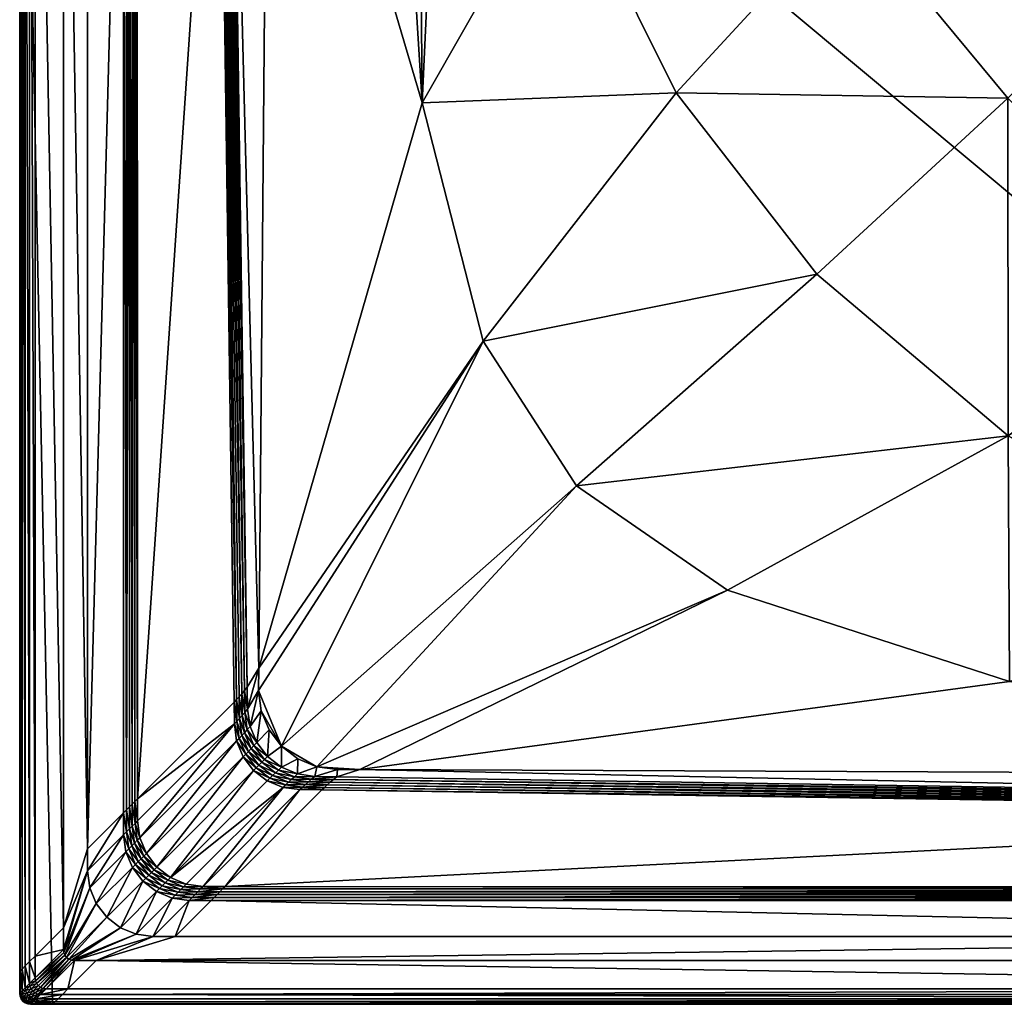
# Model space of a CAD drawing. Header units: centimetres. Extents: x 207.3 to 297.3, y -182.9 to -92.9.
# Tile 1 of 7: x 207.3 to 252.3, y -182.9 to -137.9. Entities that reach past the tile are written whole.
import ezdxf

# ---------------------------------------------------------------- set-up
doc = ezdxf.new("R2010")
doc.units = ezdxf.units.CM
doc.layers.get('0').update_dxf_attribs({"true_color": 0x58b11b})

msp = doc.modelspace()

# ---------------------------------------------------------------- meshes
at = {"color": 173, "true_color": 0x5858e1}
mesh = msp.add_polyface(dxfattribs=at)
corners = [(207.261, -108.144, 0), (208.761, -182.944, 0), (296.891, -182.927, 0), (228.261, -92.944, 0), (246.625, -116.439, 12.009), (252.76, -125.223, 12.013), (245.141, -132.746, 12.016), (238.201, -123.621, 12.008), (229.213, -114.896, 12), (230.059, -113.793, 12), (225.661, -141.746, 12.004), (224.07, -116.274, 12), (225.448, -116.455, 12), (226.826, -116.274, 12), (231.985, -130.646, 12.008), (218.61, -117.932, 12), (222.786, -115.742, 12), (260.042, -133.944, 12.016), (252.424, -141.538, 12.016), (261.255, -150.52, 12.016), (268.045, -143.922, 12.012), (253.313, -112.948, 12.006), (259.56, -118.136, 12.009), (267.096, -125.794, 12.008), (218.187, -167.578, 12), (228.449, -152.632, 12.008), (228.11, -115.742, 12), (237.259, -141.287, 12.012), (243.686, -149.572, 12.016), (252.436, -156.956, 12.012), (265.528, -164.287, 12.008), (232.704, -159.254, 12.008)]
mesh.append_faces([[corners[k] for k in face] for face in [(10, 13, 14), (13, 7, 14)]], dxfattribs={"vtx0": -1, "color": 173})
mesh.append_faces([[corners[k] for k in face] for face in [(10, 15, 11)]], dxfattribs={"vtx0": -1, "vtx1": -1, "color": 173})
mesh.append_faces([[corners[k] for k in face] for face in [(0, 1, 2), (0, 2, 3)]], dxfattribs={"vtx0": -1, "vtx1": -1, "vtx2": -1, "color": 173})
mesh.append_faces([[corners[k] for k in face] for face in [(10, 12, 13)]], dxfattribs={"vtx0": -1, "vtx2": -1, "color": 173})
mesh.append_faces([[corners[k] for k in face] for face in [(4, 7, 9), (13, 26, 7)]], dxfattribs={"vtx1": -1, "vtx2": -1, "color": 173})
mesh.append_faces([[corners[k] for k in face] for face in [(4, 5, 6), (6, 7, 4), (7, 8, 9), (10, 11, 12), (15, 16, 11), (6, 5, 17), (17, 18, 6), (19, 18, 17), (17, 20, 19), (21, 22, 5), (5, 4, 21), (22, 23, 17), (17, 5, 22), (24, 10, 25), (26, 8, 7), (14, 7, 6), (6, 27, 14), (27, 6, 18), (18, 28, 27), (18, 19, 29), (29, 28, 18), (30, 29, 19), (10, 14, 27), (27, 25, 10), (25, 27, 28), (28, 31, 25), (31, 28, 29)]], dxfattribs={"vtx2": -1, "color": 173})
mesh = msp.add_polyface(dxfattribs=at)
corners = [(282.654, -124.623, 12.408), (275.267, -114.938, 12.41), (277.335, -112.87, 16.59), (285.216, -123.144, 16.592), (285.324, -123.082, 16.739), (277.423, -112.783, 16.738), (282.137, -124.922, 12.016), (281.971, -125.018, 12), (274.711, -115.494, 12), (274.846, -115.359, 12.016), (285.446, -123.012, 16.853), (285.582, -122.933, 16.935), (277.522, -112.684, 16.853), (285.734, -122.846, 16.984), (277.633, -112.573, 16.934), (282.288, -124.834, 12.065), (274.97, -115.236, 12.066), (282.425, -124.756, 12.147), (275.081, -115.125, 12.148), (282.547, -124.685, 12.261), (275.18, -115.025, 12.262), (297.261, -156.943, 0), (281.152, -109.053, 0), (228.261, -92.944, 0), (296.891, -182.927, 0), (281.78, -125.161, 12), (274.437, -135.847, 12.008), (267.096, -125.794, 12.008), (274.616, -115.521, 12), (280.938, -148.875, 12.004), (286.299, -170.665, 12), (276.861, -155.875, 12.008), (265.151, -108.919, 12), (259.56, -118.136, 12.009), (285.836, -136.116, 12), (272.274, -160.426, 12.008), (261.255, -150.52, 12.016), (268.045, -143.922, 12.012), (260.042, -133.944, 12.016), (265.528, -164.287, 12.008)]
mesh.append_faces([[corners[k] for k in face] for face in [(29, 30, 31)]], dxfattribs={"vtx0": -1, "color": 173})
mesh.append_faces([[corners[k] for k in face] for face in [(21, 22, 23), (24, 21, 23)]], dxfattribs={"vtx0": -1, "vtx1": -1, "vtx2": -1, "color": 173})
mesh.append_faces([[corners[k] for k in face] for face in [(0, 1, 2), (2, 3, 0), (4, 3, 2), (2, 5, 4), (6, 7, 8), (8, 9, 6), (10, 4, 5), (11, 10, 12), (13, 11, 14), (15, 6, 9), (9, 16, 15), (17, 15, 16), (16, 18, 17), (19, 17, 18), (18, 20, 19), (0, 19, 20), (20, 1, 0), (25, 26, 27), (27, 28, 25), (8, 7, 25), (25, 28, 8), (32, 28, 27), (27, 33, 32), (26, 25, 34), (34, 29, 26), (31, 35, 36), (36, 37, 31), (38, 27, 26), (26, 37, 38), (37, 26, 29), (29, 31, 37), (36, 35, 39)]], dxfattribs={"vtx2": -1, "color": 173})
mesh = msp.add_polyface(dxfattribs=at)
corners = [(216.359, -118.904, 12.32), (217.058, -169.133, 12.289), (212.649, -173.555, 16.711), (212.633, -115.182, 16.68), (207.261, -181.444, 16), (207.261, -181.444, 15.313), (207.261, -108.144, 15.313), (207.261, -108.144, 16), (210.361, -175.844, 17), (209.261, -179.444, 17), (209.261, -109.478, 17), (210.361, -113.578, 17), (212.008, -114.675, 17), (212.008, -174.198, 17), (207.968, -180.737, 17), (207.968, -108.616, 17), (207.289, -181.416, 16.36), (207.289, -108.163, 16.36), (207.374, -108.22, 16.64), (207.374, -181.331, 16.64), (207.516, -181.19, 16.84), (207.516, -108.314, 16.84), (207.714, -180.992, 16.96), (207.714, -108.446, 16.96), (212.527, -115.075, 16.795), (212.531, -173.674, 16.815), (212.411, -114.971, 16.885), (212.408, -173.797, 16.896), (212.286, -114.87, 16.949), (212.28, -173.925, 16.954), (212.146, -174.059, 16.988), (212.151, -114.771, 16.987), (207.261, -181.444, 0), (207.261, -108.144, 0), (216.297, -115.623, 12.322), (207.278, -182.574, 0), (208.761, -182.944, 0)]
mesh.append_faces([[corners[k] for k in face] for face in [(33, 35, 36)]], dxfattribs={"vtx0": -1, "vtx1": -1, "vtx2": -1, "color": 173})
mesh.append_faces([[corners[k] for k in face] for face in [(33, 32, 35)]], dxfattribs={"vtx1": -1, "vtx2": -1, "color": 173})
mesh.append_faces([[corners[k] for k in face] for face in [(0, 1, 2), (2, 3, 0), (4, 5, 6), (6, 7, 4), (8, 9, 10), (10, 11, 8), (12, 13, 8), (8, 11, 12), (9, 14, 15), (15, 10, 9), (16, 4, 7), (7, 17, 16), (18, 19, 16), (16, 17, 18), (20, 19, 18), (18, 21, 20), (22, 20, 21), (21, 23, 22), (14, 22, 23), (23, 15, 14), (24, 3, 2), (2, 25, 24), (26, 24, 25), (25, 27, 26), (28, 26, 27), (27, 29, 28), (28, 29, 30), (30, 31, 28), (12, 31, 30), (30, 13, 12), (6, 5, 32), (32, 33, 6), (34, 0, 3)]], dxfattribs={"vtx2": -1, "color": 173})
mesh = msp.add_polyface(dxfattribs=at)
corners = [(217.535, -168.607, 12.012), (217.66, -168.455, 12), (217.674, -169.455, 12), (217.55, -169.606, 12.012), (216.832, -119.404, 12.013), (216.962, -119.549, 12), (217.413, -168.75, 12.046), (217.428, -169.75, 12.046), (217.292, -168.886, 12.104), (217.174, -169.014, 12.185), (217.307, -169.886, 12.104), (217.058, -169.133, 12.289), (217.189, -170.013, 12.185), (216.707, -119.266, 12.051), (216.586, -119.137, 12.115), (216.47, -119.017, 12.205), (216.359, -118.904, 12.32), (216.767, -116.123, 12.013), (216.896, -116.269, 12), (216.642, -115.985, 12.052), (216.522, -115.856, 12.116), (216.407, -115.735, 12.206), (216.297, -115.623, 12.322), (222.786, -115.742, 12), (218.61, -117.932, 12), (218.619, -116.903, 12), (225.661, -141.746, 12.004), (218.187, -167.578, 12), (218.179, -168.607, 12)]
mesh.append_faces([[corners[k] for k in face] for face in [(0, 1, 2), (2, 3, 0), (4, 5, 1), (1, 0, 4), (6, 0, 3), (3, 7, 6), (8, 6, 7), (9, 8, 10), (11, 9, 12), (13, 4, 0), (0, 6, 13), (14, 13, 6), (6, 8, 14), (14, 8, 9), (9, 15, 14), (16, 15, 9), (9, 11, 16), (4, 17, 18), (18, 5, 4), (13, 19, 17), (17, 4, 13), (14, 20, 19), (19, 13, 14), (15, 21, 20), (20, 14, 15), (16, 22, 21), (21, 15, 16), (23, 24, 25), (26, 27, 24), (2, 1, 27), (27, 28, 2), (5, 24, 27), (27, 1, 5), (5, 18, 25), (25, 24, 5)]], dxfattribs={"vtx2": -1, "color": 173})
mesh = msp.add_polyface(dxfattribs=at)
corners = [(216.65, -177.556, 16.711), (221.072, -173.148, 12.289), (284.426, -174.095, 12.331), (208.761, -182.944, 15.313), (208.761, -182.944, 16), (295.761, -182.944, 16), (210.761, -180.944, 17), (214.361, -179.844, 17), (290.161, -179.844, 17), (216.008, -178.198, 17), (295.054, -182.237, 17), (209.468, -182.237, 17), (208.789, -182.916, 16.36), (295.733, -182.916, 16.36), (208.874, -182.831, 16.64), (295.648, -182.831, 16.64), (209.016, -182.69, 16.84), (295.507, -182.69, 16.84), (209.214, -182.492, 16.96), (221.75, -172.546, 12), (221.599, -172.67, 12.012), (220.599, -172.655, 12.012), (216.532, -177.674, 16.815), (287.897, -177.579, 16.669), (221.455, -172.793, 12.046), (220.455, -172.778, 12.046), (216.409, -177.797, 16.896), (288.006, -177.688, 16.788), (216.28, -177.926, 16.954), (288.122, -177.805, 16.881), (216.146, -178.059, 16.988), (288.246, -177.929, 16.947), (288.377, -178.06, 16.987), (283.926, -173.635, 12.013), (221.319, -172.913, 12.104), (284.065, -173.756, 12.053), (221.192, -173.032, 12.185), (284.195, -173.873, 12.119), (284.315, -173.986, 12.212), (208.761, -182.944, 0), (295.761, -182.944, 15.313), (220.751, -172.531, 12), (221.78, -172.208, 12), (222.809, -172.212, 12), (220.848, -172.085, 12), (239.609, -164.022, 12.008), (252.495, -168.192, 12.004), (219.234, -171.153, 12), (232.704, -159.254, 12.008), (218.179, -168.607, 12), (228.449, -152.632, 12.008), (218.187, -167.578, 12), (252.436, -156.956, 12.012)]
mesh.append_faces([[corners[k] for k in face] for face in [(43, 44, 45), (44, 47, 48), (47, 49, 50)]], dxfattribs={"vtx0": -1, "vtx2": -1, "color": 173})
mesh.append_faces([[corners[k] for k in face] for face in [(46, 43, 45), (45, 44, 48), (48, 47, 50)]], dxfattribs={"vtx1": -1, "color": 173})
mesh.append_faces([[corners[k] for k in face] for face in [(0, 1, 2), (3, 4, 5), (6, 7, 8), (8, 7, 9), (10, 11, 6), (4, 12, 13), (12, 14, 15), (14, 16, 17), (17, 16, 18), (18, 11, 10), (19, 20, 21), (22, 0, 23), (20, 24, 25), (26, 22, 27), (28, 26, 29), (30, 28, 31), (9, 30, 32), (24, 20, 33), (34, 24, 35), (36, 34, 37), (1, 36, 38), (39, 3, 40), (19, 41, 42), (42, 43, 19), (44, 42, 41), (43, 42, 44), (50, 49, 51), (52, 45, 48)]], dxfattribs={"vtx2": -1, "color": 173})
mesh = msp.add_polyface(dxfattribs=at)
corners = [(284.426, -174.095, 12.331), (287.897, -177.579, 16.669), (216.65, -177.556, 16.711), (295.761, -182.944, 16), (295.761, -182.944, 15.313), (208.761, -182.944, 15.313), (290.161, -179.844, 17), (293.761, -180.944, 17), (210.761, -180.944, 17), (216.008, -178.198, 17), (288.515, -178.198, 17), (295.054, -182.237, 17), (295.733, -182.916, 16.36), (208.761, -182.944, 16), (295.648, -182.831, 16.64), (208.789, -182.916, 16.36), (295.507, -182.69, 16.84), (208.874, -182.831, 16.64), (209.214, -182.492, 16.96), (295.309, -182.492, 16.96), (288.006, -177.688, 16.788), (216.532, -177.674, 16.815), (283.777, -173.509, 12), (283.926, -173.635, 12.013), (221.599, -172.67, 12.012), (221.75, -172.546, 12), (288.122, -177.805, 16.881), (216.409, -177.797, 16.896), (288.246, -177.929, 16.947), (216.28, -177.926, 16.954), (288.377, -178.06, 16.987), (216.146, -178.059, 16.988), (284.065, -173.756, 12.053), (221.455, -172.793, 12.046), (284.195, -173.873, 12.119), (221.319, -172.913, 12.104), (284.315, -173.986, 12.212), (221.192, -173.032, 12.185), (221.072, -173.148, 12.289), (295.761, -182.944, 0), (208.761, -182.944, 0), (296.891, -182.927, 0), (252.495, -168.192, 12.004), (282.151, -172.461, 12), (222.809, -172.212, 12), (286.299, -170.665, 12), (285.727, -171.411, 12), (272.274, -160.426, 12.008), (276.861, -155.875, 12.008), (265.528, -164.287, 12.008), (284.981, -171.983, 12), (284.112, -172.343, 12), (252.436, -156.956, 12.012), (239.609, -164.022, 12.008)]
mesh.append_faces([[corners[k] for k in face] for face in [(42, 43, 44)]], dxfattribs={"color": 173})
mesh.append_faces([[corners[k] for k in face] for face in [(49, 43, 42)]], dxfattribs={"vtx0": -1, "color": 173})
mesh.append_faces([[corners[k] for k in face] for face in [(49, 51, 43)]], dxfattribs={"vtx0": -1, "vtx1": -1, "vtx2": -1, "color": 173})
mesh.append_faces([[corners[k] for k in face] for face in [(40, 39, 41)]], dxfattribs={"vtx1": -1, "vtx2": -1, "color": 173})
mesh.append_faces([[corners[k] for k in face] for face in [(0, 1, 2), (3, 4, 5), (6, 7, 8), (9, 10, 6), (8, 7, 11), (12, 3, 13), (14, 12, 15), (16, 14, 17), (18, 19, 16), (11, 19, 18), (1, 20, 21), (22, 23, 24), (24, 25, 22), (20, 26, 27), (26, 28, 29), (28, 30, 31), (30, 10, 9), (23, 32, 33), (32, 34, 35), (34, 36, 37), (36, 0, 38), (4, 39, 40), (45, 46, 47), (47, 48, 45), (49, 50, 51), (49, 47, 46), (46, 50, 49), (22, 25, 44), (44, 43, 22), (52, 49, 42), (42, 53, 52)]], dxfattribs={"vtx2": -1, "color": 173})
mesh = msp.add_polyface(dxfattribs=at)
corners = [(212.649, -173.555, 16.711), (217.058, -169.133, 12.289), (217.072, -170.133, 12.289), (217.55, -169.606, 12.012), (217.674, -169.455, 12), (217.788, -170.241, 12), (217.66, -170.389, 12.012), (218.102, -170.976, 12), (217.968, -171.12, 12.012), (218.593, -171.612, 12), (218.455, -171.751, 12.012), (217.428, -169.75, 12.046), (217.307, -169.886, 12.104), (217.292, -168.886, 12.104), (217.189, -170.013, 12.185), (217.174, -169.014, 12.185), (217.534, -170.53, 12.046), (217.411, -170.664, 12.104), (217.292, -170.79, 12.185), (217.175, -170.909, 12.289), (217.839, -171.258, 12.046), (217.713, -171.389, 12.104), (217.592, -171.514, 12.185), (217.474, -171.633, 12.289), (218.661, -170.407, 12), (219.234, -171.153, 12), (218.301, -169.539, 12), (218.179, -168.607, 12)]
mesh.append_faces([[corners[k] for k in face] for face in [(25, 26, 27)]], dxfattribs={"vtx0": -1, "vtx2": -1, "color": 173})
mesh.append_faces([[corners[k] for k in face] for face in [(0, 1, 2), (3, 4, 5), (5, 6, 3), (6, 5, 7), (7, 8, 6), (8, 7, 9), (9, 10, 8), (11, 12, 13), (12, 14, 15), (14, 2, 1), (11, 3, 6), (6, 16, 11), (12, 11, 16), (16, 17, 12), (14, 12, 17), (17, 18, 14), (2, 14, 18), (18, 19, 2), (16, 6, 8), (8, 20, 16), (17, 16, 20), (20, 21, 17), (18, 17, 21), (21, 22, 18), (19, 18, 22), (22, 23, 19), (20, 8, 10), (9, 7, 24), (24, 25, 9), (7, 5, 26), (26, 24, 7), (5, 4, 27), (27, 26, 5), (25, 24, 26)]], dxfattribs={"vtx2": -1, "color": 173})
mesh = msp.add_polyface(dxfattribs=at)
corners = [(217.072, -170.133, 12.289), (212.65, -174.556, 16.711), (212.649, -173.555, 16.711), (214.15, -177.154, 16.711), (213.529, -176.677, 16.711), (217.951, -172.254, 12.289), (213.052, -176.056, 16.711), (217.474, -171.633, 12.289), (212.752, -175.332, 16.711), (217.175, -170.909, 12.289), (212.008, -174.198, 17), (212.008, -175.198, 17), (210.361, -176.844, 17), (210.361, -175.844, 17), (212.531, -173.674, 16.815), (212.532, -174.674, 16.815), (212.634, -175.45, 16.815), (212.934, -176.174, 16.815), (212.408, -173.797, 16.896), (212.409, -174.797, 16.896), (212.28, -173.925, 16.954), (212.28, -174.925, 16.954), (212.146, -174.059, 16.988), (212.146, -175.059, 16.988), (212.511, -175.573, 16.896), (212.382, -175.702, 16.954), (212.249, -175.836, 16.988), (212.11, -175.974, 17), (212.81, -176.297, 16.896), (212.682, -176.425, 16.954), (212.548, -176.559, 16.988)]
mesh.append_faces([[corners[k] for k in face] for face in [(0, 1, 2), (3, 4, 5), (4, 6, 7), (6, 8, 9), (8, 1, 0), (10, 11, 12), (12, 13, 10), (14, 2, 1), (1, 15, 14), (15, 1, 8), (8, 16, 15), (16, 8, 6), (6, 17, 16), (18, 14, 15), (15, 19, 18), (20, 18, 19), (19, 21, 20), (22, 20, 21), (21, 23, 22), (10, 22, 23), (23, 11, 10), (19, 15, 16), (16, 24, 19), (21, 19, 24), (24, 25, 21), (23, 21, 25), (25, 26, 23), (11, 23, 26), (26, 27, 11), (24, 16, 17), (17, 28, 24), (25, 24, 28), (28, 29, 25), (26, 25, 29), (27, 26, 30)]], dxfattribs={"vtx2": -1, "color": 173})
mesh = msp.add_polyface(dxfattribs=at)
corners = [(217.072, -170.133, 12.289), (217.175, -170.909, 12.289), (212.752, -175.332, 16.711), (219.816, -172.546, 12.012), (219.965, -172.417, 12), (220.751, -172.531, 12), (220.599, -172.655, 12.012), (218.455, -171.751, 12.012), (218.593, -171.612, 12), (219.229, -172.104, 12), (219.085, -172.237, 12.012), (221.75, -172.546, 12), (219.675, -172.671, 12.046), (218.321, -171.885, 12.046), (217.839, -171.258, 12.046), (217.713, -171.389, 12.104), (218.192, -172.013, 12.104), (217.592, -171.514, 12.185), (218.069, -172.136, 12.185), (217.474, -171.633, 12.289), (217.951, -172.254, 12.289), (218.947, -172.367, 12.046), (218.816, -172.492, 12.104), (218.691, -172.614, 12.185), (218.572, -172.731, 12.289), (219.542, -172.794, 12.104), (220.848, -172.085, 12), (219.98, -171.726, 12), (219.234, -171.153, 12)]
mesh.append_faces([[corners[k] for k in face] for face in [(0, 1, 2), (3, 4, 5), (5, 6, 3), (7, 8, 9), (9, 10, 7), (10, 9, 4), (4, 3, 10), (6, 5, 11), (12, 3, 6), (7, 13, 14), (15, 14, 13), (13, 16, 15), (17, 15, 16), (16, 18, 17), (19, 17, 18), (18, 20, 19), (13, 7, 10), (10, 21, 13), (16, 13, 21), (21, 22, 16), (18, 16, 22), (22, 23, 18), (20, 18, 23), (23, 24, 20), (21, 10, 3), (3, 12, 21), (22, 21, 12), (12, 25, 22), (23, 22, 25), (5, 4, 26), (4, 9, 27), (27, 26, 4), (9, 8, 28), (28, 27, 9), (26, 27, 28)]], dxfattribs={"vtx2": -1, "color": 173})
mesh = msp.add_polyface(dxfattribs=at)
corners = [(219.296, -173.031, 12.289), (220.072, -173.133, 12.289), (215.65, -177.556, 16.711), (214.873, -177.453, 16.711), (214.15, -177.154, 16.711), (218.572, -172.731, 12.289), (217.951, -172.254, 12.289), (217.474, -171.633, 12.289), (213.529, -176.677, 16.711), (217.175, -170.909, 12.289), (213.052, -176.056, 16.711), (216.65, -177.556, 16.711), (221.072, -173.148, 12.289), (215.532, -177.674, 16.815), (216.532, -177.674, 16.815), (220.599, -172.655, 12.012), (220.455, -172.778, 12.046), (219.675, -172.671, 12.046), (219.542, -172.794, 12.104), (220.32, -172.898, 12.104), (219.415, -172.914, 12.185), (220.192, -173.017, 12.185), (218.691, -172.614, 12.185), (215.409, -177.797, 16.896), (216.409, -177.797, 16.896), (215.28, -177.925, 16.954), (216.28, -177.926, 16.954), (216.146, -178.059, 16.988), (215.146, -178.059, 16.988), (216.008, -178.198, 17), (215.008, -178.198, 17), (221.599, -172.67, 12.012), (221.455, -172.793, 12.046), (221.319, -172.913, 12.104), (221.192, -173.032, 12.185)]
mesh.append_faces([[corners[k] for k in face] for face in [(0, 1, 2), (2, 3, 0), (0, 3, 4), (4, 5, 0), (6, 5, 4), (7, 6, 8), (9, 7, 10), (11, 2, 1), (1, 12, 11), (13, 2, 11), (11, 14, 13), (15, 16, 17), (18, 17, 16), (16, 19, 18), (20, 18, 19), (19, 21, 20), (0, 20, 21), (21, 1, 0), (18, 20, 22), (5, 22, 20), (20, 0, 5), (23, 13, 14), (14, 24, 23), (25, 23, 24), (24, 26, 25), (26, 27, 28), (27, 29, 30), (16, 15, 31), (19, 16, 32), (32, 33, 19), (21, 19, 33), (33, 34, 21), (1, 21, 34), (34, 12, 1)]], dxfattribs={"vtx2": -1, "color": 173})
mesh = msp.add_polyface(dxfattribs=at)
corners = [(212.585, -179.742, 17), (213.361, -179.844, 17), (209.761, -180.944, 17), (211.861, -179.442, 17), (209.632, -180.927, 17), (211.24, -178.966, 17), (209.511, -180.877, 17), (210.763, -178.344, 17), (209.408, -180.798, 17), (209.328, -180.694, 17), (210.463, -177.621, 17), (209.278, -180.574, 17), (210.361, -176.844, 17), (209.261, -180.444, 17), (209.261, -179.444, 17), (210.361, -175.844, 17), (212.008, -175.198, 17), (212.11, -175.974, 17), (212.41, -176.698, 17), (212.886, -177.319, 17), (213.508, -177.796, 17), (212.934, -176.174, 16.815), (213.052, -176.056, 16.711), (213.529, -176.677, 16.711), (213.41, -176.795, 16.815), (212.682, -176.425, 16.954), (212.548, -176.559, 16.988), (212.249, -175.836, 16.988), (212.81, -176.297, 16.896), (213.287, -176.918, 16.896), (213.159, -177.047, 16.954), (213.025, -177.18, 16.988), (213.78, -177.523, 16.954), (213.646, -177.657, 16.988)]
mesh.append_faces([[corners[k] for k in face] for face in [(0, 1, 2), (3, 0, 4), (5, 3, 6), (7, 5, 8), (8, 9, 7), (10, 7, 9), (9, 11, 10), (12, 10, 11), (11, 13, 12), (12, 13, 14), (14, 15, 12), (16, 17, 10), (10, 12, 16), (17, 18, 7), (7, 10, 17), (18, 19, 5), (5, 7, 18), (19, 20, 3), (3, 5, 19), (0, 3, 20), (21, 22, 23), (23, 24, 21), (25, 26, 27), (26, 18, 17), (28, 21, 24), (24, 29, 28), (25, 28, 29), (29, 30, 25), (26, 25, 30), (30, 31, 26), (18, 26, 31), (31, 19, 18), (31, 30, 32), (19, 31, 33)]], dxfattribs={"vtx2": -1, "color": 173})
mesh = msp.add_polyface(dxfattribs=at)
corners = [(213.508, -177.796, 17), (214.231, -178.096, 17), (212.585, -179.742, 17), (215.008, -178.198, 17), (213.361, -179.844, 17), (216.008, -178.198, 17), (214.361, -179.844, 17), (214.755, -177.572, 16.815), (214.873, -177.453, 16.711), (215.65, -177.556, 16.711), (215.532, -177.674, 16.815), (213.41, -176.795, 16.815), (213.529, -176.677, 16.711), (214.15, -177.154, 16.711), (214.032, -177.272, 16.815), (214.632, -177.695, 16.896), (215.409, -177.797, 16.896), (214.504, -177.823, 16.954), (215.28, -177.925, 16.954), (214.37, -177.957, 16.988), (215.146, -178.059, 16.988), (213.287, -176.918, 16.896), (213.909, -177.395, 16.896), (213.159, -177.047, 16.954), (213.78, -177.523, 16.954), (213.646, -177.657, 16.988), (213.025, -177.18, 16.988), (212.886, -177.319, 17), (216.28, -177.926, 16.954), (216.146, -178.059, 16.988)]
mesh.append_faces([[corners[k] for k in face] for face in [(0, 1, 2), (1, 3, 4), (4, 2, 1), (3, 5, 6), (6, 4, 3), (7, 8, 9), (9, 10, 7), (11, 12, 13), (13, 14, 11), (14, 13, 8), (8, 7, 14), (15, 7, 10), (10, 16, 15), (17, 15, 16), (16, 18, 17), (19, 17, 18), (18, 20, 19), (1, 19, 20), (20, 3, 1), (21, 11, 14), (14, 22, 21), (23, 21, 22), (22, 24, 23), (24, 25, 26), (25, 0, 27), (22, 14, 7), (7, 15, 22), (24, 22, 15), (15, 17, 24), (25, 24, 17), (17, 19, 25), (0, 25, 19), (19, 1, 0), (20, 18, 28), (3, 20, 29)]], dxfattribs={"vtx2": -1, "color": 173})
mesh = msp.add_polyface(dxfattribs=at)
corners = [(208.761, -182.944, 16), (208.761, -182.944, 15.313), (207.761, -182.944, 15.313), (209.761, -180.944, 17), (209.632, -180.927, 17), (212.585, -179.742, 17), (209.511, -180.877, 17), (211.861, -179.442, 17), (209.408, -180.798, 17), (211.24, -178.966, 17), (210.761, -180.944, 17), (213.361, -179.844, 17), (214.361, -179.844, 17), (209.468, -182.237, 17), (208.468, -182.237, 17), (208.339, -182.22, 17), (208.218, -182.17, 17), (208.115, -182.091, 17), (208.035, -181.987, 17), (209.328, -180.694, 17), (207.985, -181.867, 17), (209.278, -180.574, 17), (207.968, -181.737, 17), (209.261, -180.444, 17), (207.968, -180.737, 17), (209.261, -179.444, 17), (208.789, -182.916, 16.36), (207.761, -182.944, 16), (208.214, -182.492, 16.96), (208.084, -182.475, 16.96), (207.964, -182.425, 16.96), (208.874, -182.831, 16.64), (207.789, -182.916, 16.36), (207.874, -182.831, 16.64), (209.016, -182.69, 16.84), (208.016, -182.69, 16.84), (209.214, -182.492, 16.96), (208.761, -182.944, 0)]
mesh.append_faces([[corners[k] for k in face] for face in [(0, 1, 2), (3, 4, 5), (4, 6, 7), (6, 8, 9), (10, 3, 11), (11, 12, 10), (3, 10, 13), (13, 14, 3), (4, 3, 14), (14, 15, 4), (6, 4, 15), (15, 16, 6), (8, 6, 16), (16, 17, 8), (8, 17, 18), (18, 19, 8), (19, 18, 20), (20, 21, 19), (21, 20, 22), (22, 23, 21), (23, 22, 24), (24, 25, 23), (26, 0, 27), (14, 28, 29), (29, 15, 14), (30, 16, 15), (31, 26, 32), (32, 33, 31), (34, 31, 33), (33, 35, 34), (36, 34, 35), (35, 28, 36), (13, 36, 28), (28, 14, 13), (2, 1, 37)]], dxfattribs={"vtx2": -1, "color": 173})
mesh = msp.add_polyface(dxfattribs=at)
corners = [(207.761, -182.944, 16), (207.761, -182.944, 15.313), (207.632, -182.927, 15.313), (208.761, -182.944, 16), (207.789, -182.916, 16.36), (207.632, -182.927, 16), (207.66, -182.899, 16.36), (208.789, -182.916, 16.36), (207.968, -181.737, 17), (207.714, -181.992, 16.96), (207.714, -180.992, 16.96), (207.968, -180.737, 17), (207.874, -182.831, 16.64), (207.745, -182.814, 16.64), (208.016, -182.69, 16.84), (207.886, -182.673, 16.84), (208.214, -182.492, 16.96), (208.084, -182.475, 16.96), (207.985, -181.867, 17), (207.731, -182.121, 16.96), (207.533, -182.319, 16.84), (207.781, -182.242, 16.96), (208.035, -181.987, 17), (207.86, -182.345, 16.96), (207.662, -182.543, 16.84), (207.583, -182.44, 16.84), (208.115, -182.091, 17), (207.964, -182.425, 16.96), (207.766, -182.623, 16.84), (208.218, -182.17, 17), (207.624, -182.764, 16.64), (208.339, -182.22, 17), (207.761, -182.944, 0), (208.761, -182.944, 0), (207.632, -182.927, 0), (207.278, -182.574, 0)]
mesh.append_faces([[corners[k] for k in face] for face in [(35, 34, 33)]], dxfattribs={"vtx0": -1, "vtx1": -1, "vtx2": -1, "color": 173})
mesh.append_faces([[corners[k] for k in face] for face in [(0, 1, 2), (1, 0, 3), (4, 0, 5), (5, 6, 4), (0, 4, 7), (8, 9, 10), (10, 11, 8), (12, 4, 6), (6, 13, 12), (14, 12, 13), (13, 15, 14), (16, 14, 15), (15, 17, 16), (18, 19, 9), (9, 8, 18), (20, 19, 21), (22, 21, 19), (19, 18, 22), (23, 24, 25), (25, 21, 23), (26, 23, 21), (21, 22, 26), (27, 28, 24), (24, 23, 27), (29, 27, 23), (23, 26, 29), (15, 13, 30), (30, 28, 15), (17, 15, 28), (28, 27, 17), (31, 17, 27), (2, 1, 32), (33, 32, 1), (34, 32, 33)]], dxfattribs={"vtx2": -1, "color": 173})
mesh = msp.add_polyface(dxfattribs=at)
corners = [(207.261, -182.444, 16), (207.261, -182.444, 15.313), (207.261, -181.444, 15.313), (207.261, -181.444, 16), (207.278, -182.574, 16), (207.278, -182.574, 15.313), (207.328, -182.694, 16), (207.289, -182.416, 16.36), (207.289, -181.416, 16.36), (207.306, -182.545, 16.36), (207.356, -182.666, 16.36), (207.374, -182.331, 16.64), (207.374, -181.331, 16.64), (207.516, -182.19, 16.84), (207.516, -181.19, 16.84), (207.714, -181.992, 16.96), (207.714, -180.992, 16.96), (207.391, -182.461, 16.64), (207.533, -182.319, 16.84), (207.731, -182.121, 16.96), (207.441, -182.581, 16.64), (207.583, -182.44, 16.84), (207.781, -182.242, 16.96), (207.662, -182.543, 16.84), (207.521, -182.685, 16.64), (207.261, -182.444, 0), (207.261, -181.444, 0), (207.278, -182.574, 0), (207.328, -182.694, 0)]
mesh.append_faces([[corners[k] for k in face] for face in [(0, 1, 2), (2, 3, 0), (4, 5, 1), (1, 0, 4), (5, 4, 6), (7, 0, 3), (3, 8, 7), (9, 4, 0), (0, 7, 9), (4, 9, 10), (11, 7, 8), (8, 12, 11), (13, 11, 12), (12, 14, 13), (15, 13, 14), (14, 16, 15), (17, 9, 7), (7, 11, 17), (18, 17, 11), (11, 13, 18), (19, 18, 13), (13, 15, 19), (20, 10, 9), (9, 17, 20), (21, 20, 17), (17, 18, 21), (22, 21, 18), (23, 24, 20), (20, 21, 23), (25, 26, 2), (2, 1, 25), (27, 25, 1), (1, 5, 27), (28, 27, 5), (26, 25, 27)]], dxfattribs={"vtx2": -1, "color": 173})
mesh = msp.add_polyface(dxfattribs=at)
corners = [(207.632, -182.927, 15.313), (207.632, -182.927, 16), (207.761, -182.944, 16), (207.328, -182.694, 16), (207.328, -182.694, 15.313), (207.278, -182.574, 15.313), (207.408, -182.798, 16), (207.408, -182.798, 15.313), (207.511, -182.877, 16), (207.511, -182.877, 15.313), (207.356, -182.666, 16.36), (207.278, -182.574, 16), (207.436, -182.77, 16.36), (207.539, -182.849, 16.36), (207.66, -182.899, 16.36), (207.521, -182.685, 16.64), (207.441, -182.581, 16.64), (207.624, -182.764, 16.64), (207.766, -182.623, 16.84), (207.662, -182.543, 16.84), (207.745, -182.814, 16.64), (207.761, -182.944, 0), (207.632, -182.927, 0), (207.328, -182.694, 0), (207.408, -182.798, 0), (207.511, -182.877, 0), (207.278, -182.574, 0)]
mesh.append_faces([[corners[k] for k in face] for face in [(26, 24, 22)]], dxfattribs={"vtx0": -1, "vtx1": -1, "vtx2": -1, "color": 173})
mesh.append_faces([[corners[k] for k in face] for face in [(0, 1, 2), (3, 4, 5), (6, 7, 4), (4, 3, 6), (8, 9, 7), (7, 6, 8), (1, 0, 9), (9, 8, 1), (10, 3, 11), (12, 6, 3), (3, 10, 12), (13, 8, 6), (6, 12, 13), (14, 1, 8), (8, 13, 14), (15, 12, 10), (10, 16, 15), (17, 13, 12), (12, 15, 17), (18, 17, 15), (15, 19, 18), (20, 14, 13), (13, 17, 20), (21, 22, 0), (5, 4, 23), (24, 23, 4), (4, 7, 24), (25, 24, 7), (7, 9, 25), (22, 25, 9), (9, 0, 22), (26, 23, 24), (24, 25, 22)]], dxfattribs={"vtx2": -1, "color": 173})

doc.saveas('drawing.dxf')
